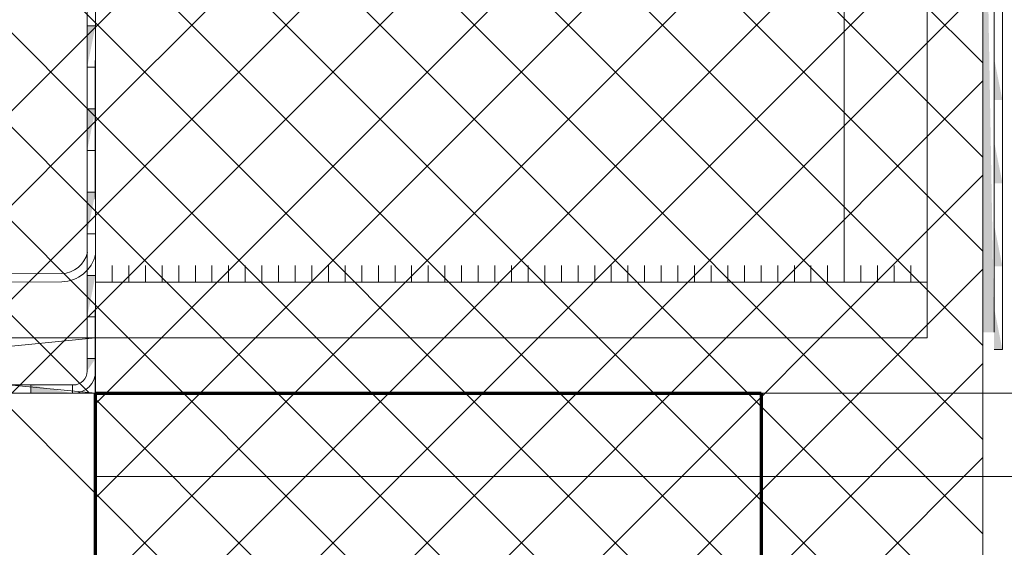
# Model space of a CAD drawing. Header units: millimetres. Extents: x 0 to 91, y -53.4 to 42.
# Tile 10 of 180: x 23.042 to 23.93, y -50.72 to -50.244. Entities that reach past the tile are written whole.
import ezdxf

# ---------------------------------------------------------------- set-up
doc = ezdxf.new("R2010")
doc.units = ezdxf.units.MM
doc.linetypes.add('HIDDEN', pattern=[0.375, 0.25, -0.125])
doc.styles.add('Arial Narrow', font='ARIALN.TTF')
doc.dimstyles.new('Arch_Strakon_dimstyle', dxfattribs={"dimtxt": 1, "dimasz": 1, "dimexe": 1.25, "dimexo": 0.0625, "dimgap": 1, "dimtad": 0, "dimdec": 5, "dimzin": 12, "dimdsep": 46, "dimtxsty": 'Arial Narrow', "dimblk": 'Arrowhead_Tick', "dimsah": 1, "dimcen": 0, "dimse1": 1, "dimse2": 1, "dimclrd": 6, "dimclrt": 2, "dimazin": 0, "dimtfac": 1, "dimtdec": 4, "dimtmove": 0, "dimatfit": 3, "dimldrblk": 'NONE', "dimfxl": 1, "dimtvp": 1, "dimtolj": 1, "dimtzin": 0, "dimlwd": 13, "dimarcsym": 2})

# ---------------------------------------------------------------- blocks, each defined once
blk = doc.blocks.new('Arrowhead_Tick')
at = {"color": 0, "linetype": 'Continuous', "lineweight": -2}
for p, q in [((0, 20), (0, -10)), ((-1, 0), (0, 0)), ((10, 0), (0, 0))]:
    blk.add_line(p, q, dxfattribs=at)
at = {"color": 2, "linetype": 'Continuous', "lineweight": 35}
blk.add_line((4.419, 4.419), (-4.419, -4.419), dxfattribs=at)
blk = doc.blocks.new('*D161')
at = {"color": 6, "linetype": 'Continuous', "lineweight": 13}
blk.add_line((23.12049, -48.7603), (24.14783, -48.7603), dxfattribs=at)
at = {"layer": 'Defpoints', "color": 0}
for p in [(24.15783, -48.7603), (24.15783, -51.25228), (23.11049, -51.98083)]:
    blk.add_point(p, dxfattribs=at)
at = {"color": 6, "lineweight": 13, "xscale": 0.01, "yscale": 0.01, "zscale": 0.01}
blk.add_blockref('Arrowhead_Tick', (24.15783, -48.7603), dxfattribs=at)
at = {"color": 6, "lineweight": 13, "xscale": 0.01, "yscale": 0.01, "zscale": 0.01, "rotation": 180}
blk.add_blockref('Arrowhead_Tick', (23.11049, -48.7603), dxfattribs=at)
at = {"color": 5, "lineweight": 18, "insert": (23.63416, -48.62096), "char_height": 0.175, "attachment_point": 5, "style": 'Arial Narrow'}
blk.add_mtext('\\A1;209', dxfattribs=at)
blk = doc.blocks.new('_None')
blk = doc.blocks.new('*D202')
at = {"color": 6, "linetype": 'Continuous', "lineweight": 13}
blk.add_line((23.12049, -47.59077), (31.7085, -47.59077), dxfattribs=at)
at = {"layer": 'Defpoints', "color": 0}
for p in [(31.7185, -47.59077), (31.7185, -49.08921), (23.11049, -51.98083)]:
    blk.add_point(p, dxfattribs=at)
at = {"color": 6, "lineweight": 13, "xscale": 0.01, "yscale": 0.01, "zscale": 0.01}
blk.add_blockref('Arrowhead_Tick', (31.7185, -47.59077), dxfattribs=at)
at = {"color": 6, "lineweight": 13, "xscale": 0.01, "yscale": 0.01, "zscale": 0.01, "rotation": 180}
blk.add_blockref('Arrowhead_Tick', (23.11049, -47.59077), dxfattribs=at)
at = {"color": 2, "lineweight": 18, "insert": (27.4145, -47.46171), "char_height": 0.1575, "attachment_point": 5, "style": 'Arial Narrow'}
blk.add_mtext('\\A1;1722', dxfattribs=at)

msp = doc.modelspace()

# ---------------------------------------------------------------- hatches: boundary and pattern name
at = {"lineweight": 25, "true_color": 0xff0000}
for points in [[(23.9104901, -49.9540262), (23.9104963, -50.1308337), (23.9104963, -50.5258337), (23.9205968, -50.5258337)], [(23.1029927, -50.2870794), (23.1029927, -50.2495793), (23.1104927, -50.2495793)], [(23.9205968, -50.2790262), (23.9280968, -50.3165262), (23.9205968, -50.3165262)], [(23.1029927, -50.3620793), (23.1029927, -50.3245793), (23.1104927, -50.3245793)], [(23.9205968, -50.3540262), (23.9280968, -50.3915262), (23.9205968, -50.3915262)], [(23.1029927, -50.4370793), (23.1029927, -50.3995793), (23.1104927, -50.3995793)], [(23.9205968, -50.4290262), (23.9280968, -50.4665262), (23.9205968, -50.4665262)], [(23.1029927, -50.5120793), (23.1029927, -50.4745793), (23.1104927, -50.4745793)], [(23.9205968, -50.5040262), (23.9280968, -50.5415262), (23.9205968, -50.5415262)], [(23.1029927, -50.5608294), (23.1029927, -50.5495793), (23.1104927, -50.5495793)], [(23.0522681, -50.5733294), (23.0522681, -50.5808294), (23.0897681, -50.5808294)]]:
    msp.add_hatch(color=1, dxfattribs=at).paths.add_polyline_path(points)

# ---------------------------------------------------------------- linework, layer by layer
at = {"color": 3, "linetype": 'HIDDEN', "lineweight": 25, "ltscale": 0.5}
msp.add_line((23.1104927, -51.9808294), (23.1104927, -48.4253898), dxfattribs=at)
at = {"color": 6, "linetype": 'Continuous', "lineweight": 13}
for p, q in [((23.7854927, -50.4808294), (23.7854927, -49.5808274)), ((23.9104901, -50.5258337), (23.9104901, -49.7708577)), ((23.9205968, -49.7708613), (23.9205968, -50.5258337)), ((23.1029927, -50.5608294), (23.1029927, -49.7995794)), ((23.1104927, -49.7995794), (23.1104927, -50.5608294)), ((23.1104927, -49.8208274), (23.1104927, -50.5258294)), ((23.5305407, -49.8308274), (23.1104927, -50.2508754)), ((23.6153935, -49.8308274), (23.1104927, -50.3357282)), ((23.7002463, -49.8308274), (23.1104927, -50.4205811)), ((23.7850991, -49.8308274), (23.1104927, -50.5054339)), ((23.869952, -49.8308274), (23.1104927, -50.5902867)), ((23.5305407, -49.8308274), (23.1104927, -50.2508754)), ((23.6153935, -49.8308274), (23.1104927, -50.3357282)), ((23.7002463, -49.8308274), (23.1104927, -50.4205811)), ((23.7850991, -49.8308274), (23.1104927, -50.5054339)), ((23.869952, -49.8308274), (23.1104927, -50.5902867)), ((23.1187104, -49.8308274), (23.9104927, -50.6226097)), ((23.1187104, -49.8308274), (23.9104927, -50.6226097)), ((23.2035633, -49.8308274), (23.9104927, -50.5377569)), ((23.2035633, -49.8308274), (23.9104927, -50.5377569)), ((23.2884161, -49.8308274), (23.9104927, -50.4529041)), ((23.2884161, -49.8308274), (23.9104927, -50.4529041)), ((23.3732689, -49.8308274), (23.9104927, -50.3680512)), ((23.3732689, -49.8308274), (23.9104927, -50.3680512)), ((23.4581217, -49.8308274), (23.9104927, -50.2831984)), ((23.4581217, -49.8308274), (23.9104927, -50.2831984)), ((23.8603206, -49.8226745), (23.8603206, -50.4808294)), ((23.9104929, -52.3334548), (23.910494, -49.8308225)), ((23.9104929, -52.3334548), (23.910494, -49.8308225)), ((23.9104927, -49.8751395), (23.1104927, -50.6751395)), ((23.9104927, -49.8751395), (23.1104927, -50.6751395)), ((23.1104927, -49.9074625), (23.9104927, -50.7074625)), ((23.1104927, -49.9074625), (23.9104927, -50.7074625)), ((23.9205968, -50.5258337), (23.9205968, -49.9040262)), ((23.9280968, -49.9040262), (23.9280968, -50.5258337)), ((22.4550371, -49.9308294), (23.1050371, -50.5808294)), ((22.5398899, -49.9308294), (23.1104927, -50.5014322)), ((22.6247427, -49.9308294), (23.1104927, -50.4165794)), ((22.7095956, -49.9308294), (23.1104927, -50.3317266)), ((22.7944484, -49.9308294), (23.1104927, -50.2468738)), ((23.9104927, -49.9599923), (23.1104927, -50.7599923)), ((23.9104927, -49.9599923), (23.1104927, -50.7599923)), ((23.1104927, -49.9923153), (23.9104927, -50.7923153)), ((23.1104927, -49.9923153), (23.9104927, -50.7923153)), ((23.9104927, -50.0448451), (23.1104927, -50.8448451)), ((23.9104927, -50.0448451), (23.1104927, -50.8448451)), ((23.1104927, -50.0771681), (23.9104927, -50.8771681)), ((23.1104927, -50.0771681), (23.9104927, -50.8771681)), ((23.9104927, -50.1296979), (23.1104927, -50.9296979)), ((23.9104927, -50.1296979), (23.1104927, -50.9296979)), ((23.1104927, -50.1620209), (23.9104927, -50.9620209)), ((23.1104927, -50.1620209), (23.9104927, -50.9620209)), ((23.9104927, -50.2145507), (23.1104927, -51.0145507)), ((23.9104927, -50.2145507), (23.1104927, -51.0145507)), ((23.1104927, -50.2468738), (23.9104927, -51.0468738)), ((23.1104927, -50.2468738), (23.9104927, -51.0468738)), ((23.1104927, -50.2508754), (22.7805387, -50.5808294)), ((23.9205968, -50.2790262), (23.9205968, -50.3165262)), ((23.9280968, -50.3165262), (23.9280968, -50.2790262)), ((23.9104927, -50.2994036), (23.1104927, -51.0994036)), ((23.9104927, -50.2994036), (23.1104927, -51.0994036)), ((23.1104927, -50.3357282), (22.8653915, -50.5808294)), ((23.1104927, -50.3317266), (23.9104927, -51.1317266)), ((23.1104927, -50.3317266), (23.9104927, -51.1317266)), ((23.9205968, -50.3540262), (23.9205968, -50.3915262)), ((23.9280968, -50.3915262), (23.9280968, -50.3540262)), ((23.9104927, -50.3842564), (23.1104927, -51.1842564)), ((23.9104927, -50.3842564), (23.1104927, -51.1842564)), ((23.1104927, -50.4165794), (23.9104927, -51.2165794)), ((23.1104927, -50.4165794), (23.9104927, -51.2165794)), ((23.1104927, -50.4205811), (22.9502443, -50.5808294)), ((23.9205968, -50.4290262), (23.9205968, -50.4665262)), ((23.9280968, -50.4665262), (23.9280968, -50.4290262)), ((23.9104927, -50.4691092), (23.1104927, -51.2691092)), ((23.9104927, -50.4691092), (23.1104927, -51.2691092)), ((23.1254927, -50.4808274), (23.1254927, -50.4658274)), ((23.1404927, -50.4808294), (23.1404927, -50.4658294)), ((23.1554927, -50.4808294), (23.1554927, -50.4658294)), ((23.1704927, -50.4808274), (23.1704927, -50.4658274)), ((23.1854927, -50.4808274), (23.1854927, -50.4658274)), ((23.2004927, -50.4808274), (23.2004927, -50.4658274)), ((23.2154927, -50.4808294), (23.2154927, -50.4658294)), ((23.2304927, -50.4808294), (23.2304927, -50.4658294)), ((23.2454927, -50.4808294), (23.2454927, -50.4658294)), ((23.2604927, -50.4808294), (23.2604927, -50.4658294)), ((23.2754927, -50.4808294), (23.2754927, -50.4658294)), ((23.2904927, -50.4808294), (23.2904927, -50.4658294)), ((23.3054927, -50.4808294), (23.3054927, -50.4658294)), ((23.3204927, -50.4808294), (23.3204927, -50.4658294)), ((23.3354927, -50.4808294), (23.3354927, -50.4658294)), ((23.3504927, -50.4808294), (23.3504927, -50.4658294)), ((23.3654927, -50.4808294), (23.3654927, -50.4658294)), ((23.3804927, -50.4808294), (23.3804927, -50.4658294)), ((23.3954927, -50.4808294), (23.3954927, -50.4658294)), ((23.4104927, -50.4808294), (23.4104927, -50.4658294)), ((23.4254927, -50.4808294), (23.4254927, -50.4658294)), ((23.4404927, -50.4808294), (23.4404927, -50.4658294)), ((23.4554927, -50.4808294), (23.4554927, -50.4658294)), ((23.4704927, -50.4808294), (23.4704927, -50.4658294)), ((23.4854927, -50.4808294), (23.4854927, -50.4658294)), ((23.5004927, -50.4808294), (23.5004927, -50.4658294)), ((23.5154927, -50.4808294), (23.5154927, -50.4658294)), ((23.5304927, -50.4808294), (23.5304927, -50.4658294)), ((23.5454927, -50.4808294), (23.5454927, -50.4658294)), ((23.5604927, -50.4808294), (23.5604927, -50.4658294)), ((23.5754927, -50.4808294), (23.5754927, -50.4658294)), ((23.5904927, -50.4808294), (23.5904927, -50.4658294)), ((23.6054927, -50.4808294), (23.6054927, -50.4658294)), ((23.6204927, -50.4808294), (23.6204927, -50.4658294)), ((23.6354927, -50.4808294), (23.6354927, -50.4658294)), ((23.6504927, -50.4808294), (23.6504927, -50.4658294)), ((23.6654927, -50.4808294), (23.6654927, -50.4658294)), ((23.6804927, -50.4808294), (23.6804927, -50.4658294)), ((23.6954927, -50.4808294), (23.6954927, -50.4658294)), ((23.7104927, -50.4808294), (23.7104927, -50.4658294)), ((23.7254927, -50.4808294), (23.7254927, -50.4658294)), ((23.7404927, -50.4808294), (23.7404927, -50.4658294)), ((23.7554927, -50.4808294), (23.7554927, -50.4658294)), ((23.7704927, -50.4808294), (23.7704927, -50.4658294)), ((23.7854927, -50.4808294), (23.7854927, -50.4658294)), ((23.8004927, -50.4808294), (23.8004927, -50.4658294)), ((23.8154927, -50.4808294), (23.8154927, -50.4658294)), ((23.8304927, -50.4808294), (23.8304927, -50.4658294)), ((23.8454927, -50.4808294), (23.8454927, -50.4658294)), ((23.0799298, -50.4729085), (22.9429344, -50.473331)), ((23.0799988, -50.4804085), (22.9429344, -50.480831)), ((23.1104927, -50.4808294), (23.8603206, -50.4808294)), ((23.8603206, -50.4808294), (23.8603206, -50.5308294)), ((23.1104927, -50.5054339), (23.0350971, -50.5808294)), ((23.1104927, -50.5014322), (23.9104927, -51.3014322)), ((23.1104927, -50.5014322), (23.9104927, -51.3014322)), ((23.9205968, -50.5040262), (23.9205968, -50.5258337)), ((23.9280968, -50.5258337), (23.9280968, -50.5040262)), ((22.6029927, -50.5308294), (23.1104927, -50.5808294)), ((22.6029927, -50.5308294), (23.1104927, -50.5308294)), ((23.1104927, -50.5308294), (22.6029927, -50.5808294)), ((23.1104927, -50.5308294), (23.1104927, -50.5808294)), ((23.1104927, -50.5308294), (23.8603206, -50.5308294)), ((23.9104927, -50.553962), (23.1104927, -51.353962)), ((23.9104927, -50.553962), (23.1104927, -51.353962)), ((22.4089679, -50.5733294), (23.0904927, -50.5733294)), ((23.0522681, -50.5808294), (23.0522681, -50.5733294)), ((23.0897681, -50.5733294), (23.0897681, -50.5736852)), ((23.0897681, -50.5733294), (23.0897681, -50.5761503)), ((23.0897681, -50.5733294), (23.0897681, -50.5781499)), ((23.0897681, -50.5733294), (23.0897681, -50.5796233)), ((23.0897681, -50.5733294), (23.0897681, -50.5805256)), ((23.0897681, -50.5733294), (23.0897681, -50.5808294)), ((23.1104927, -50.5808294), (21.8708754, -50.5808294)), ((23.0904927, -50.5808294), (22.4089679, -50.5808294)), ((22.5904181, -50.5808294), (23.1104927, -50.5808294)), ((23.1104927, -50.5808294), (22.6029927, -50.5808294)), ((23.0201843, -50.5808294), (23.1104927, -50.6711378)), ((31.4185009, -50.5808225), (23.1104927, -50.5808225)), ((23.1104927, -51.9808294), (23.1104927, -50.5808294)), ((23.1104927, -50.586285), (23.9104927, -51.386285)), ((23.1104927, -50.586285), (23.9104927, -51.386285)), ((23.9104927, -50.6388148), (23.1104927, -51.4388148)), ((23.9104927, -50.6388148), (23.1104927, -51.4388148)), ((31.4185009, -50.6558225), (23.1104927, -50.6558225)), ((23.1104927, -50.6711378), (23.9104927, -51.4711378)), ((23.1104927, -50.6711378), (23.9104927, -51.4711378))]:
    msp.add_line(p, q, dxfattribs=at)
at = {"color": 9, "linetype": 'Continuous', "lineweight": 0}
for p, q in [((23.9205968, -49.9540262), (23.9205968, -50.5258337)), ((23.9104963, -50.5258337), (23.9104963, -50.1308337)), ((23.1104927, -50.2495793), (23.1029927, -50.2495793)), ((23.1029927, -50.2495793), (23.1029927, -50.2870794)), ((23.1104927, -50.2870794), (23.1104927, -50.2495793)), ((23.1029927, -50.2870794), (23.1104927, -50.2870794)), ((23.1104927, -50.3245793), (23.1029927, -50.3245793)), ((23.1029927, -50.3245793), (23.1029927, -50.3620793)), ((23.1104927, -50.3620793), (23.1104927, -50.3245793)), ((23.1029927, -50.3620793), (23.1104927, -50.3620793)), ((23.1104927, -50.3995793), (23.1029927, -50.3995793)), ((23.1029927, -50.3995793), (23.1029927, -50.4370793)), ((23.1104927, -50.4370793), (23.1104927, -50.3995793)), ((23.1029927, -50.4370793), (23.1104927, -50.4370793)), ((23.1104927, -50.4745793), (23.1029927, -50.4745793)), ((23.1029927, -50.4745793), (23.1029927, -50.5120793)), ((23.1104927, -50.5120793), (23.1104927, -50.4745793)), ((23.9280968, -50.5415262), (23.9280968, -50.5040262)), ((23.1029927, -50.5120793), (23.1104927, -50.5120793)), ((23.1104927, -50.5495793), (23.1029927, -50.5495793)), ((23.1029927, -50.5495793), (23.1029927, -50.5608294)), ((23.9205968, -50.5415262), (23.9280968, -50.5415262))]:
    msp.add_line(p, q, dxfattribs=at)
at = {"color": 1, "linetype": 'Continuous', "lineweight": 70}
for p, q in [((23.1104927, -51.9808294), (23.1104927, -50.5808294)), ((23.1104927, -50.5808294), (23.7104927, -50.5808294)), ((23.7104927, -50.5808294), (23.7104927, -51.9808294))]:
    msp.add_line(p, q, dxfattribs=at)
at = {"color": 5, "linetype": 'Continuous', "lineweight": 18}
for p, q in [((23.7104927, -51.9808294), (23.7104927, -50.5808294)), ((23.7104927, -50.5808294), (24.0704927, -50.5808294))]:
    msp.add_line(p, q, dxfattribs=at)
at = {"color": 6, "linetype": 'Continuous', "lineweight": 13}
for centre, radius, start, end in [((23.0794511, -50.4486433), 0.0242699, 271.1301733, 347.7076277), ((23.0794511, -50.4486433), 0.0317699, 270.9878011, 347.7076277), ((23.0904927, -50.5608294), 0.02, 270, 0), ((23.0904927, -50.5608294), 0.0125, 269.9999646, 0)]:
    msp.add_arc(centre, radius, start, end, dxfattribs=at)

# ---------------------------------------------------------------- dimensions: what is measured, and where the dimension line sits
at = {"lineweight": 18}
for base, p2, text, override, picture, middle in [((31.7185009, -47.5907713), (31.7185009, -49.089208), '1722', {"dimscale": 0.01, "dimtxt": 15.75, "dimasz": 1, "dimgap": 5, "dimtad": 1, "dimjust": 0, "dimtih": 0, "dimtoh": 0, "dimdec": 3, "dimdsep": 46, "dimtxsty": 'Arial Narrow', "dimclrd": 6, "dimclrt": 2, "dimtix": 1, "dimtofl": 255, "dimtmove": 0, "dimatfit": 2, "dimfxl": 0, "dimfxlon": 0, "dimtvp": 31.746032, "dimlwd": 13}, '*D202', (27.4144968, -47.5907713)), ((24.1578333, -48.7603015), (24.1578333, -51.2522818), '209', {"dimscale": 0.01, "dimtxt": 17.5, "dimasz": 1, "dimgap": 5, "dimtad": 1, "dimjust": 0, "dimtih": 0, "dimtoh": 0, "dimdec": 3, "dimdsep": 46, "dimtxsty": 'Arial Narrow', "dimclrd": 6, "dimclrt": 5, "dimtix": 1, "dimtofl": 255, "dimtmove": 0, "dimatfit": 2, "dimfxl": 0, "dimfxlon": 0, "dimtvp": 28.571429, "dimlwd": 13}, '*D161', (23.634163, -48.7603015))]:
    dim = msp.add_linear_dim(base=base, p1=(23.1104927, -51.9808294), p2=p2, text=text, dimstyle='Arch_Strakon_dimstyle', override=override, dxfattribs=at)
    dim.commit()
    dim.dimension.update_dxf_attribs({"geometry": picture, "text_midpoint": middle, "dimtype": 160})

doc.saveas('drawing.dxf')
